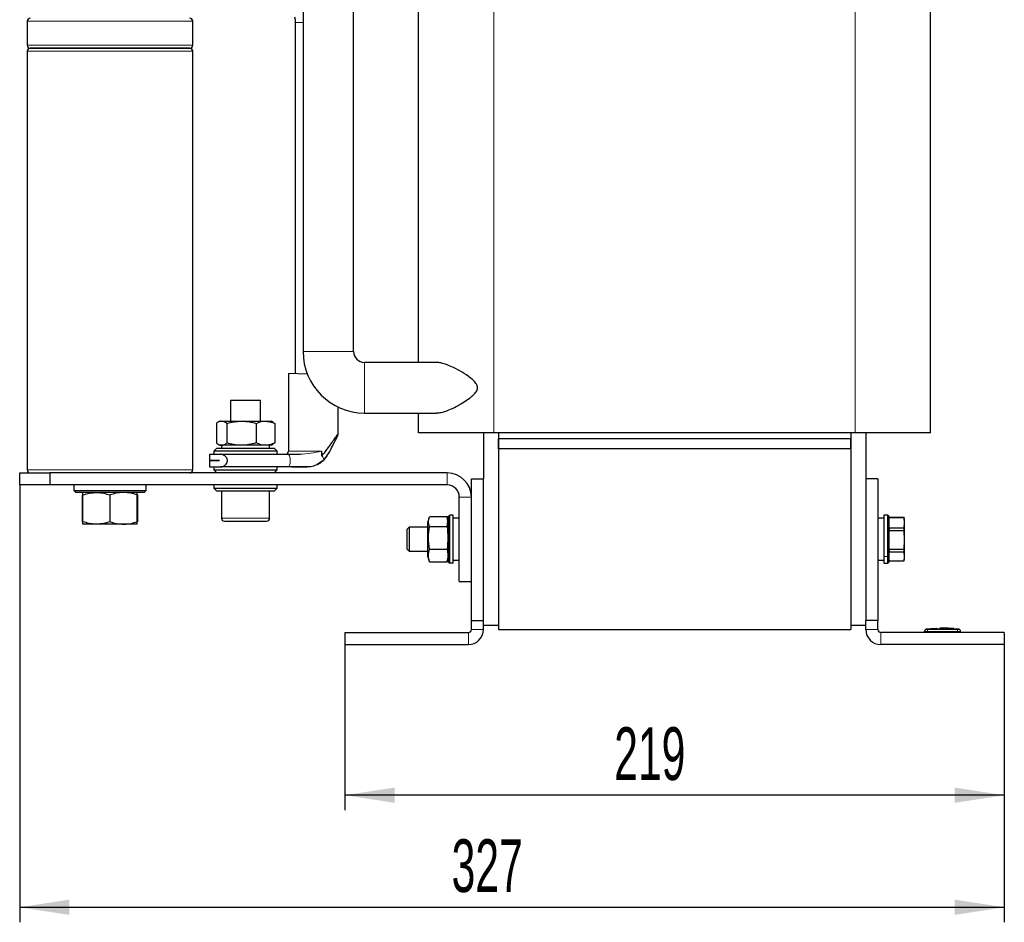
# Model space of a CAD drawing. Header units: millimetres. Extents: x 5 to 418, y 2 to 292.
# Tile 33 of 35: x 184 to 249, y 157 to 217. Entities that reach past the tile are written whole.
import ezdxf

# ---------------------------------------------------------------- set-up
doc = ezdxf.new("R2010")
doc.units = ezdxf.units.MM
doc.layers.add('SLD-0', color=7, linetype='Continuous')
doc.styles.add('SLDTEXTSTYLE0', font='TXT', dxfattribs={"width": 0.605})
doc.dimstyles.new('SLDDIMSTYLE0', dxfattribs={"dimtxt": 3.5, "dimasz": 3.302, "dimexe": 0, "dimexo": 0.0625, "dimgap": 0.875, "dimtad": 1, "dimlfac": 5, "dimrnd": 1e-09, "dimzin": 12, "dimdsep": 46, "dimtxsty": 'SLDTEXTSTYLE0', "dimsah": 1, "dimcen": 0.09, "dimadec": 0, "dimazin": 3, "dimtfac": 1, "dimtofl": 0, "dimtmove": 0, "dimatfit": 3, "dimfxl": 1, "dimfrac": 2, "dimtolj": 1, "dimtzin": 12, "dimarcsym": 0})
doc.dimstyles.new('SLDDIMSTYLE2', dxfattribs={"dimtxt": 3.5, "dimasz": 3.302, "dimexe": 0, "dimexo": 0.0625, "dimgap": 0.875, "dimtad": 1, "dimdec": 1, "dimlfac": 5, "dimrnd": 1e-09, "dimzin": 12, "dimdsep": 46, "dimtxsty": 'SLDTEXTSTYLE0', "dimsah": 1, "dimcen": 0.09, "dimadec": 0, "dimazin": 3, "dimtfac": 1, "dimtofl": 0, "dimtmove": 0, "dimatfit": 3, "dimfxl": 1, "dimfrac": 2, "dimtolj": 1, "dimtzin": 12, "dimarcsym": 0})

# ---------------------------------------------------------------- blocks, each defined once
blk = doc.blocks.new('_D_2')
at = {"layer": 'SLD-0'}
for p, q in [((184.097, 186.072), (184.097, 157.031)), ((249.497, 175.472), (249.497, 157.031)), ((184.097, 158.031), (249.497, 158.031))]:
    blk.add_line(p, q, dxfattribs=at)
for points in [[(184.097, 158.031), (187.399, 157.523), (187.399, 158.539)], [(249.497, 158.031), (246.195, 158.539), (246.195, 157.523)]]:
    blk.add_solid(points, dxfattribs=at)
at = {"layer": 'SLD-0', "insert": (212.787, 162.543), "char_height": 3.5, "attachment_point": 1, "style": 'SLDTEXTSTYLE0'}
blk.add_mtext('327', dxfattribs=at)
blk = doc.blocks.new('_D_3')
at = {"layer": 'SLD-0', "color": 7}
for p, q in [((205.697, 176.272), (205.697, 164.472)), ((249.497, 175.472), (249.497, 164.472)), ((249.497, 165.472), (205.697, 165.472))]:
    blk.add_line(p, q, dxfattribs=at)
for points in [[(205.697, 165.472), (208.999, 164.964), (208.999, 165.98)], [(249.497, 165.472), (246.195, 165.98), (246.195, 164.964)]]:
    blk.add_solid(points, dxfattribs=at)
at = {"layer": 'SLD-0', "color": 7, "insert": (223.587, 169.984), "char_height": 3.5, "attachment_point": 1, "style": 'SLDTEXTSTYLE0'}
blk.add_mtext('219', dxfattribs=at)

msp = doc.modelspace()

# ---------------------------------------------------------------- linework, layer by layer
at = {"color": 7, "linetype": 'Continuous', "lineweight": 25}
for p, q in [((202.9171, 233.5325), (202.9171, 194.9325)), ((206.2771, 194.9325), (206.2771, 233.5325)), ((210.5971, 194.2125), (210.5971, 225.5325)), ((244.5971, 189.5325), (244.5971, 225.5325)), ((184.5971, 216.8725), (184.5971, 215.2725)), ((195.5971, 215.2725), (195.5971, 216.8725)), ((202.3971, 216.7872), (202.3971, 193.4589)), ((184.5971, 214.8725), (184.5971, 187.0725)), ((184.7971, 215.0725), (195.3971, 215.0725)), ((195.3971, 215.0725), (184.7971, 215.0725)), ((195.5971, 187.0725), (195.5971, 214.8725)), ((211.7586, 194.2125), (206.9971, 194.2125)), ((201.9471, 193.4725), (201.9471, 188.3125)), ((203.2021, 193.4345), (201.9471, 193.4725)), ((198.0971, 191.6725), (198.0971, 190.3125)), ((200.0971, 191.6725), (198.0971, 191.6725)), ((200.0971, 190.3125), (200.0971, 191.6725)), ((205.2471, 189.4681), (205.2471, 191.2469)), ((206.9971, 190.8525), (211.7588, 190.8525)), ((210.5971, 189.5325), (210.5971, 190.8525)), ((197.1584, 190.1607), (197.1584, 188.8643)), ((197.3971, 190.3125), (197.2742, 190.2415)), ((197.3971, 190.3125), (197.5097, 190.3125)), ((197.5097, 190.3125), (198.8303, 190.3125)), ((197.861, 190.1607), (197.861, 188.8643)), ((198.8303, 190.3125), (200.4177, 190.3125)), ((199.7997, 190.1607), (199.7997, 188.8643)), ((200.4177, 190.3125), (200.7971, 190.3125)), ((200.92, 190.2415), (200.7971, 190.3125)), ((200.9177, 190.2374), (201.0358, 190.1607)), ((201.0358, 190.1607), (201.0358, 188.8643)), ((215.5971, 189.5325), (210.5971, 189.5325)), ((214.8971, 189.5325), (214.8971, 186.4725)), ((239.5971, 189.5325), (215.5971, 189.5325)), ((215.8971, 189.5325), (215.8971, 176.7325)), ((215.8971, 189.5325), (215.8971, 189.1325)), ((215.8971, 188.4725), (215.8971, 189.1325)), ((239.2971, 189.1325), (215.8971, 189.1325)), ((239.2971, 189.5325), (239.2971, 176.7325)), ((239.2971, 189.5325), (239.2971, 189.1325)), ((239.2971, 188.4725), (239.2971, 189.1325)), ((244.5971, 189.5325), (239.5971, 189.5325)), ((240.2971, 189.5325), (240.2971, 186.4725)), ((197.1971, 188.5125), (196.9971, 188.3125)), ((197.1971, 188.5125), (200.9971, 188.5125)), ((197.2737, 188.7838), (197.3971, 188.7125)), ((197.5097, 188.7125), (197.3971, 188.7125)), ((197.4971, 188.7125), (197.4971, 188.5125)), ((198.8303, 188.7125), (197.5097, 188.7125)), ((200.4177, 188.7125), (198.8303, 188.7125)), ((200.7971, 188.7125), (200.4177, 188.7125)), ((200.6971, 188.5125), (200.6971, 188.7125)), ((200.7971, 188.7125), (200.9205, 188.7838)), ((201.0358, 188.8643), (200.9177, 188.7887)), ((201.1971, 188.3125), (200.9971, 188.5125)), ((239.2971, 188.4725), (215.8971, 188.4725)), ((215.8971, 188.4725), (215.8971, 176.4725)), ((239.2971, 188.4725), (239.2971, 176.4725)), ((196.6971, 188.1125), (196.6971, 187.6955)), ((196.9971, 188.3125), (196.9971, 188.1125)), ((201.1971, 188.3125), (196.9971, 188.3125)), ((197.4921, 188.1125), (199.8168, 188.1125)), ((201.1971, 188.1125), (201.1971, 188.3125)), ((201.9299, 188.1125), (202.7017, 188.1125)), ((204.2981, 187.7305), (203.8474, 187.4345)), ((204.1447, 188.3125), (204.1447, 188.0316)), ((196.6971, 187.6925), (196.6971, 187.2725)), ((196.9971, 187.2725), (196.9971, 187.0725)), ((196.9971, 187.0725), (197.1971, 186.8725)), ((196.9971, 187.0725), (200.7124, 187.0725)), ((200.7124, 187.2725), (197.4956, 187.2725)), ((200.7124, 187.0725), (201.1971, 187.0725)), ((200.9971, 186.8725), (201.1971, 187.0725)), ((201.1971, 187.0725), (201.1971, 187.2725)), ((203.1775, 187.2725), (201.9299, 187.2725)), ((203.2648, 187.2896), (203.1775, 187.2725)), ((184.0971, 186.0725), (184.0971, 186.8725)), ((184.0971, 186.8725), (186.0971, 186.8725)), ((186.0971, 186.8725), (186.0971, 186.0725)), ((212.4971, 186.8725), (186.0971, 186.8725)), ((214.0971, 186.4725), (214.8971, 186.4725)), ((214.0971, 177.0725), (214.0971, 186.4725)), ((214.8971, 177.0725), (214.8971, 186.4725)), ((240.2971, 186.4725), (240.2971, 177.0725)), ((241.0971, 186.4725), (240.2971, 186.4725)), ((241.0971, 186.4725), (241.0971, 177.0725)), ((186.0971, 186.0725), (184.0971, 186.0725)), ((212.4971, 186.0725), (186.0971, 186.0725)), ((187.6971, 186.0725), (187.6971, 185.6975)), ((192.4971, 185.6975), (192.4971, 186.0725)), ((196.9971, 186.0725), (196.9971, 185.8725)), ((196.9971, 185.8725), (197.1971, 185.6725)), ((196.9971, 185.8725), (201.1971, 185.8725)), ((200.9971, 185.6725), (201.1971, 185.8725)), ((201.1971, 185.8725), (201.1971, 186.0725)), ((187.6971, 185.6975), (187.8221, 185.5725)), ((187.6971, 185.6975), (192.4971, 185.6975)), ((192.3721, 185.5725), (187.8221, 185.5725)), ((188.2915, 185.4204), (188.2599, 185.4117)), ((188.2599, 183.6333), (188.2599, 185.4117)), ((188.2971, 183.6333), (188.2971, 185.4117)), ((190.0971, 183.6333), (190.0971, 185.4117)), ((191.8971, 183.6333), (191.8971, 185.4117)), ((191.9343, 183.6333), (191.9343, 185.4117)), ((192.3721, 185.5725), (192.4971, 185.6975)), ((200.9971, 185.6725), (197.1971, 185.6725)), ((197.4971, 185.6725), (197.4971, 183.8725)), ((200.6971, 183.8725), (200.6971, 185.6725)), ((213.2971, 179.6725), (213.2971, 185.2725)), ((211.2942, 183.9203), (211.2171, 183.6325)), ((211.3085, 183.9699), (212.4857, 183.9699)), ((212.5396, 183.6412), (212.4857, 183.9699)), ((212.5771, 183.6325), (212.5, 183.9202)), ((212.5771, 183.9925), (212.6571, 184.0725)), ((212.5771, 180.9525), (212.5771, 183.9925)), ((212.6571, 180.8725), (212.6571, 184.0725)), ((212.8971, 184.0725), (212.6571, 184.0725)), ((212.8971, 180.8725), (212.8971, 184.0725)), ((213.2971, 183.8725), (212.8971, 183.8725)), ((241.4971, 183.8725), (241.0971, 183.8725)), ((241.7371, 184.0725), (241.4971, 184.0725)), ((241.4971, 184.0725), (241.4971, 181.3314)), ((241.8171, 183.9925), (241.7371, 184.0725)), ((241.7371, 184.0725), (241.7371, 181.3314)), ((241.8171, 183.9925), (241.8171, 181.3885)), ((241.8573, 183.9105), (241.8171, 183.7725)), ((241.8171, 183.568), (241.8573, 183.8989)), ((242.8369, 183.9105), (241.8573, 183.9105)), ((241.8573, 183.9105), (241.8573, 183.8989)), ((242.8369, 183.8989), (241.8573, 183.8989)), ((242.8771, 183.7725), (242.8369, 183.9105)), ((242.8369, 183.9105), (242.8369, 183.8989)), ((242.8771, 183.568), (242.8369, 183.8989)), ((188.2599, 183.6333), (188.2916, 183.6247)), ((189.1971, 183.4725), (188.2971, 183.4725)), ((190.9971, 183.4725), (189.1971, 183.4725)), ((191.8971, 183.4725), (190.9971, 183.4725)), ((209.9704, 183.2725), (209.8171, 183.1191)), ((211.2171, 183.2725), (209.9704, 183.2725)), ((209.9704, 183.2725), (209.9704, 182.4366)), ((211.2171, 183.5153), (211.2171, 183.6325)), ((211.2171, 183.1215), (211.2171, 183.5153)), ((211.2171, 181.3125), (211.2171, 183.1215)), ((211.3085, 183.3124), (212.4857, 183.3124)), ((212.4857, 183.3124), (212.5396, 183.6412)), ((241.8573, 183.2371), (241.8171, 183.568)), ((241.8573, 183.2371), (241.8573, 183.0282)), ((241.8573, 183.2371), (242.8369, 183.2371)), ((242.8369, 183.2371), (242.8771, 183.568)), ((242.8369, 183.0282), (242.8369, 183.2371)), ((242.8771, 183.568), (242.8771, 183.7725)), ((242.8771, 182.4141), (242.8771, 183.568)), ((209.8171, 183.1191), (209.8171, 181.8259)), ((241.8171, 182.4141), (241.8573, 183.0282)), ((242.8369, 183.0282), (241.8573, 183.0282)), ((242.8771, 182.4141), (242.8369, 183.0282)), ((209.8171, 181.8259), (209.9704, 181.6725)), ((209.9704, 182.4366), (209.9704, 181.6725)), ((211.3085, 181.815), (212.4857, 181.815)), ((241.8573, 181.8001), (241.8171, 182.4141)), ((242.8369, 181.8001), (242.8771, 182.4141)), ((242.8771, 181.3186), (242.8771, 182.4141)), ((209.9704, 181.6725), (211.2171, 181.6725)), ((211.2171, 181.3125), (211.2942, 181.0247)), ((212.5, 181.0247), (212.5771, 181.3125)), ((241.4971, 181.3314), (241.4971, 180.8725)), ((241.7371, 181.3314), (241.7371, 180.8725)), ((241.8171, 181.3186), (241.8573, 181.6018)), ((241.8171, 181.3885), (241.8171, 180.9525)), ((241.8573, 181.0355), (241.8171, 181.3186)), ((241.8171, 181.1725), (241.8573, 181.0345)), ((241.8573, 181.8001), (242.8369, 181.8001)), ((241.8573, 181.8001), (241.8573, 181.6018)), ((242.8369, 181.6018), (241.8573, 181.6018)), ((242.8369, 181.6018), (242.8369, 181.8001)), ((242.8771, 181.3186), (242.8369, 181.6018)), ((242.8369, 181.0355), (242.8771, 181.3186)), ((242.8369, 181.0345), (242.8771, 181.1725)), ((242.8771, 181.1725), (242.8771, 181.3186)), ((211.3085, 180.9751), (211.3001, 181.0262)), ((211.3085, 180.9751), (212.4857, 180.9751)), ((212.4857, 180.9751), (212.4941, 181.0262)), ((212.5771, 180.9525), (212.6571, 180.8725)), ((212.8971, 180.8725), (212.6571, 180.8725)), ((212.8971, 181.0725), (213.2971, 181.0725)), ((241.0971, 181.0725), (241.4971, 181.0725)), ((241.4971, 180.8725), (241.7371, 180.8725)), ((241.7371, 180.8725), (241.8171, 180.9525)), ((241.8573, 181.0355), (242.8369, 181.0355)), ((241.8573, 181.0355), (241.8573, 181.0345)), ((241.8573, 181.0345), (242.8369, 181.0345)), ((242.8369, 181.0355), (242.8369, 181.0345)), ((213.2971, 179.6725), (214.0971, 179.6725)), ((214.0971, 176.4725), (214.0971, 177.0725)), ((214.0971, 177.0725), (214.8971, 177.0725)), ((214.8971, 176.4725), (214.8971, 177.0725)), ((215.8971, 176.7325), (214.8971, 176.7325)), ((240.2971, 176.7325), (239.2971, 176.7325)), ((241.0971, 177.0725), (240.2971, 177.0725)), ((240.2971, 176.4725), (240.2971, 177.0725)), ((241.0971, 176.4725), (241.0971, 177.0725)), ((205.6971, 176.2725), (213.8971, 176.2725)), ((205.6971, 176.2725), (205.6971, 175.4725)), ((215.8971, 176.4725), (239.2971, 176.4725)), ((249.4971, 176.2725), (241.2971, 176.2725)), ((244.1971, 176.2725), (244.1971, 176.3349)), ((244.6218, 176.512), (244.3055, 176.4873)), ((244.983, 176.5521), (244.6118, 176.5296)), ((245.0478, 176.5206), (244.6213, 176.5031)), ((244.6213, 176.5159), (245.0478, 176.5206)), ((244.6213, 176.5159), (244.6213, 176.5119)), ((244.6213, 176.4894), (244.6213, 176.4854)), ((245.0484, 176.5478), (244.6689, 176.53)), ((245.2086, 176.547), (246.0709, 176.535)), ((245.3481, 176.5252), (246.1439, 176.5178)), ((246.1439, 176.5046), (245.3481, 176.5252)), ((246.1439, 176.5138), (245.5898, 176.519)), ((246.1534, 176.5328), (245.7827, 176.5537)), ((246.4887, 176.4873), (246.1433, 176.5142)), ((246.1439, 176.5178), (246.1439, 176.5138)), ((246.1439, 176.4902), (246.1439, 176.4862)), ((246.5971, 176.2725), (246.5971, 176.3349)), ((249.4971, 176.2725), (249.4971, 175.4725)), ((205.6971, 175.4725), (213.8971, 175.4725)), ((249.4971, 175.4725), (241.2971, 175.4725))]:
    msp.add_line(p, q, dxfattribs=at)
at = {"color": 7, "linetype": 'Continuous', "lineweight": 18}
for p, q in [((215.5971, 189.5325), (215.5971, 225.5325)), ((239.5971, 189.5325), (239.5971, 225.5325)), ((195.5971, 216.8725), (184.5971, 216.8725)), ((202.3971, 216.7872), (202.9171, 216.7872)), ((184.5971, 215.2725), (195.5971, 215.2725)), ((195.5971, 214.8725), (184.5971, 214.8725)), ((202.9171, 194.9325), (206.2771, 194.9325)), ((206.9971, 190.8525), (206.9971, 194.2125)), ((201.9471, 188.3125), (204.1447, 188.3125)), ((184.5971, 187.0725), (195.5971, 187.0725)), ((212.4971, 186.0725), (212.4971, 186.8725)), ((214.0971, 185.2725), (213.2971, 185.2725)), ((197.4971, 183.8725), (200.6971, 183.8725)), ((211.2171, 183.1215), (211.3085, 183.3124)), ((212.5771, 183.5153), (212.5396, 183.6412)), ((241.4971, 181.3314), (241.7371, 181.3314)), ((241.8171, 181.3885), (241.7371, 181.3314)), ((213.8971, 175.4725), (213.8971, 176.2725)), ((214.0971, 176.4725), (214.8971, 176.4725)), ((240.2971, 176.4725), (241.0971, 176.4725)), ((241.2971, 176.2725), (241.2971, 175.4725)), ((244.3954, 176.4748), (244.3971, 176.3349)), ((244.3971, 176.2725), (244.3971, 176.3349)), ((246.3987, 176.4748), (246.3971, 176.3349)), ((246.3971, 176.2725), (246.3971, 176.3349)), ((246.4595, 176.4749), (246.4757, 176.4891))]:
    msp.add_line(p, q, dxfattribs=at)
at = {"color": 7, "linetype": 'Continuous', "lineweight": 25}
for centre, radius, start, end in [((184.7971, 216.8725), 0.2, 90, 180), ((195.3971, 216.8725), 0.2, 0, 90), ((184.7971, 215.2725), 0.2, 180, 270), ((195.3971, 215.2725), 0.2, 270, 0), ((184.7971, 214.8725), 0.2, 90, 180), ((195.3971, 214.8725), 0.2, 0, 90), ((206.9971, 194.9325), 4.08, 180, 270), ((206.9971, 194.9325), 0.72, 180, 270), ((201.7471, 188.3125), 0.2, 270, 0), ((184.7971, 187.0725), 0.2, 180, 270), ((195.3971, 187.0725), 0.2, 270, 0), ((212.4971, 185.2725), 1.6, 0, 90), ((212.4971, 185.2725), 0.8, 0, 90), ((197.6971, 183.8725), 0.2, 180, 270), ((200.4971, 183.8725), 0.2, 270, 360), ((213.8971, 176.4725), 1, 270, 0), ((213.8971, 176.4725), 0.2, 270, 0), ((241.2971, 176.4725), 1, 180, 270), ((241.2971, 176.4725), 0.2, 180, 270), ((244.3371, 176.3503), 0.14, 97.642337, 180), ((246.4571, 176.3503), 0.14, 360, 82.373112)]:
    msp.add_arc(centre, radius, start, end, dxfattribs=at)
at = {"color": 7, "linetype": 'Continuous', "lineweight": 18}
for centre, start, end in [((244.3371, 176.3349), 90.989679, 179.997938), ((246.4571, 176.3349), 0.002064, 89.009565)]:
    msp.add_arc(centre, 0.14, start, end, dxfattribs=at)
at = {"color": 7, "linetype": 'Continuous', "lineweight": 25}
for points, knots in [([(202.3512, 217.1543), (202.3597, 217.1183), (202.3877, 216.9995), (202.3932, 216.8744), (202.3971, 216.7872)], [0, 0, 0, 0, 0.3034777, 1, 1, 1, 1]), ([(211.7588, 190.8574), (211.8427, 190.8606), (212.0273, 190.8676), (212.389, 190.9689), (212.8381, 191.1494), (213.3122, 191.4013), (213.7511, 191.6686), (214.0838, 191.9129), (214.3383, 192.1495), (214.4784, 192.3423), (214.5165, 192.5257), (214.4908, 192.6774), (214.3508, 192.9206), (213.9943, 193.2267), (213.4835, 193.5744), (212.9511, 193.8575), (212.4787, 194.0668), (212.1084, 194.1738), (211.8692, 194.2184), (211.7728, 194.2095), (211.7586, 194.2082)], [0, 0, 0, 0, 0.0500754, 0.1101347, 0.1944578, 0.2788939, 0.3436087, 0.4082379, 0.4449129, 0.4819798, 0.4991754, 0.5164206, 0.5406019, 0.6073786, 0.7002932, 0.7932808, 0.8662195, 0.9390526, 0.9910126, 1, 1, 1, 1]), ([(197.5097, 190.3125), (197.5014, 190.3123), (197.4383, 190.3109), (197.3194, 190.2778), (197.2124, 190.1999), (197.1584, 190.1607)], [0, 0, 0, 0, 0.070088, 0.5307834, 1, 1, 1, 1]), ([(197.861, 190.1607), (197.804, 190.2031), (197.6888, 190.2888), (197.5698, 190.3045), (197.5097, 190.3125)], [0, 0, 0, 0, 0.495458, 1, 1, 1, 1]), ([(197.861, 190.1607), (198.0184, 190.2031), (198.3362, 190.2888), (198.6646, 190.3045), (198.8303, 190.3125)], [0, 0, 0, 0, 0.495458, 1, 1, 1, 1]), ([(198.8303, 190.3125), (198.8533, 190.3123), (199.0273, 190.3109), (199.3554, 190.2778), (199.6507, 190.1999), (199.7997, 190.1607)], [0, 0, 0, 0, 0.070088, 0.5307834, 1, 1, 1, 1]), ([(199.7997, 190.1607), (199.9532, 190.2218), (200.157, 190.3029), (200.3662, 190.3106), (200.4177, 190.3125)], [0, 0, 0, 0, 0.7534206, 1, 1, 1, 1]), ([(200.4177, 190.3125), (200.5789, 190.2942), (200.7882, 190.2705), (200.9895, 190.1812), (201.0358, 190.1607)], [0, 0, 0, 0, 0.7702918, 1, 1, 1, 1]), ([(204.1447, 188.0316), (204.2229, 188.0975), (204.3795, 188.2293), (204.5472, 188.4834), (204.7152, 188.7218), (204.8596, 188.9247), (204.9751, 189.0901), (205.0634, 189.2155), (205.15, 189.3377), (205.2285, 189.45), (205.2409, 189.4621), (205.2471, 189.4681)], [0, 0, 0, 0, 0.1248773, 0.2500122, 0.375485, 0.5002572, 0.5904253, 0.6736254, 0.7504891, 0.8752879, 1, 1, 1, 1]), ([(204.2981, 187.7305), (204.4135, 187.8791), (204.6445, 188.1766), (204.8709, 188.6681), (205.065, 189.0234), (205.1625, 189.2137), (205.1937, 189.2655), (205.196, 189.2682), (205.1972, 189.2695)], [0, 0, 0, 0, 0.24970666, 0.50014074, 0.74980857, 0.87481779, 0.93734451, 1, 1, 1, 1]), ([(205.2051, 189.2892), (205.2178, 189.3185), (205.2444, 189.38), (205.2461, 189.4469), (205.247, 189.4819)], [0, 0, 0, 0, 0.4775901, 1, 1, 1, 1]), ([(197.1584, 188.8643), (197.2155, 188.8219), (197.3306, 188.7362), (197.4497, 188.7205), (197.5097, 188.7125)], [0, 0, 0, 0, 0.495458, 1, 1, 1, 1]), ([(197.5097, 188.7125), (197.518, 188.7127), (197.5811, 188.714), (197.7, 188.7472), (197.807, 188.8251), (197.861, 188.8643)], [0, 0, 0, 0, 0.070088, 0.5307834, 1, 1, 1, 1]), ([(198.8303, 188.7125), (198.8074, 188.7127), (198.6334, 188.714), (198.3053, 188.7472), (198.01, 188.8251), (197.861, 188.8643)], [0, 0, 0, 0, 0.070088, 0.5307834, 1, 1, 1, 1]), ([(199.7997, 188.8643), (199.6423, 188.8219), (199.3245, 188.7362), (198.9961, 188.7205), (198.8303, 188.7125)], [0, 0, 0, 0, 0.495458, 1, 1, 1, 1]), ([(200.4177, 188.7125), (200.3662, 188.7144), (200.157, 188.7221), (199.9532, 188.8032), (199.7997, 188.8643)], [0, 0, 0, 0, 0.2465794, 1, 1, 1, 1]), ([(201.0358, 188.8643), (200.9895, 188.8438), (200.7882, 188.7545), (200.5789, 188.7308), (200.4177, 188.7125)], [0, 0, 0, 0, 0.2297082, 1, 1, 1, 1]), ([(196.707, 188.1125), (196.7046, 188.1125), (196.6958, 188.1125), (196.7695, 188.1125), (196.9272, 188.1125), (197.153, 188.1125), (197.3518, 188.1125), (197.4433, 188.1125)], [0, 0, 0, 0, 0.0923746, 0.3297332, 0.5604023, 0.7977609, 1, 1, 1, 1]), ([(197.4433, 187.2725), (197.4933, 187.2787), (197.6033, 187.2924), (197.747, 187.3866), (197.8424, 187.5006), (197.8883, 187.5977), (197.901, 187.6974), (197.8867, 187.793), (197.8345, 187.8969), (197.7637, 187.9776), (197.6474, 188.0629), (197.5427, 188.1064), (197.464, 188.1112), (197.4433, 188.1125)], [0, 0, 0, 0, 0.1360426, 0.2990841, 0.3809424, 0.4420824, 0.503397, 0.562767, 0.6170849, 0.7270811, 0.7823738, 0.9428809, 1, 1, 1, 1]), ([(197.4433, 188.1125), (197.8178, 188.1125), (198.5668, 188.1125), (199.4449, 188.1125), (200.0774, 188.1125), (200.4644, 188.1125), (200.8662, 188.1125), (201.2319, 188.1125), (201.5966, 188.1125), (201.8087, 188.1125), (201.9299, 188.1125)], [0, 0, 0, 0, 0.2499164, 0.4998327, 0.5859218, 0.6720109, 0.7581, 0.8538976, 0.9165622, 1, 1, 1, 1]), ([(203.8528, 187.422), (203.8715, 187.4305), (203.9111, 187.4485), (204.1901, 187.6038), (204.3875, 187.8376), (204.4937, 187.9634)], [0, 0, 0, 0, 0.2913668, 0.6190011, 1, 1, 1, 1]), ([(204.4816, 187.9459), (204.4937, 187.9633), (204.507, 187.9825), (204.5195, 188.0026), (204.5207, 188.0046)], [0, 0, 0, 0, 0.9020983, 1, 1, 1, 1]), ([(196.707, 187.2725), (196.7046, 187.2725), (196.6958, 187.2725), (196.7695, 187.2725), (196.9272, 187.2725), (197.153, 187.2725), (197.3518, 187.2725), (197.4433, 187.2725)], [0, 0, 0, 0, 0.0923746, 0.3297332, 0.5604023, 0.7977609, 1, 1, 1, 1]), ([(196.7069, 187.6955), (196.7061, 187.6955), (196.7038, 187.6955), (196.795, 187.6955), (196.9705, 187.6955), (197.177, 187.6955), (197.3288, 187.6955), (197.3755, 187.6955)], [0, 0, 0, 0, 0.1481078, 0.3975424, 0.6399473, 0.889382, 1, 1, 1, 1]), ([(197.3755, 187.6925), (197.2349, 187.6925), (196.9456, 187.6925), (196.7222, 187.6925), (196.7208, 187.6925), (196.7202, 187.6925)], [0, 0, 0, 0, 0.3581493, 0.7368951, 1, 1, 1, 1]), ([(201.9299, 187.2725), (201.7244, 187.2725), (201.3193, 187.2725), (200.6915, 187.2725), (200.0617, 187.2725), (198.9743, 187.2725), (198.1024, 187.2725), (197.4433, 187.2725)], [0, 0, 0, 0, 0.139004, 0.2741112, 0.417778, 0.5598885, 1, 1, 1, 1]), ([(202.1671, 187.2725), (202.265, 187.2723), (202.5121, 187.272), (202.8901, 187.2755), (203.327, 187.2808), (203.6778, 187.3501), (204.0036, 187.4919), (204.1541, 187.6172), (204.2392, 187.6881)], [0, 0, 0, 0, 0.1370333, 0.345936, 0.5140184, 0.7187378, 0.8410491, 1, 1, 1, 1]), ([(188.2971, 185.4117), (188.4433, 185.4567), (188.7383, 185.5474), (189.0432, 185.5641), (189.1971, 185.5725)], [0, 0, 0, 0, 0.495458, 1, 1, 1, 1]), ([(188.2971, 185.4117), (188.2971, 185.4325), (188.2971, 185.5272), (188.2971, 185.5526), (188.2971, 185.5725)], [0, 0, 0, 0, 0.2189524, 1, 1, 1, 1]), ([(189.1971, 185.5725), (189.2184, 185.5723), (189.38, 185.5708), (189.6846, 185.5357), (189.9587, 185.4533), (190.0971, 185.4117)], [0, 0, 0, 0, 0.07009, 0.5307844, 1, 1, 1, 1]), ([(190.9971, 185.5725), (190.9758, 185.5723), (190.8142, 185.5708), (190.5096, 185.5357), (190.2354, 185.4533), (190.0971, 185.4117)], [0, 0, 0, 0, 0.07009003, 0.53078443, 1, 1, 1, 1]), ([(191.8971, 185.4117), (191.7509, 185.4567), (191.4559, 185.5474), (191.151, 185.5641), (190.9971, 185.5725)], [0, 0, 0, 0, 0.495458, 1, 1, 1, 1]), ([(191.8971, 185.4117), (191.8971, 185.4325), (191.8971, 185.5272), (191.8971, 185.5526), (191.8971, 185.5725)], [0, 0, 0, 0, 0.21895241, 1, 1, 1, 1]), ([(211.3085, 183.3124), (211.2808, 183.4222), (211.2297, 183.6243), (211.278, 183.8264), (211.3001, 183.9187)], [0, 0, 0, 0, 0.5431375, 1, 1, 1, 1]), ([(189.1971, 183.4725), (189.1758, 183.4727), (189.0142, 183.4741), (188.7096, 183.5093), (188.4354, 183.5917), (188.2971, 183.6333)], [0, 0, 0, 0, 0.07009003, 0.53078443, 1, 1, 1, 1]), ([(188.2971, 183.4725), (188.2971, 183.4924), (188.2971, 183.5178), (188.2971, 183.6125), (188.2971, 183.6333)], [0, 0, 0, 0, 0.78104759, 1, 1, 1, 1]), ([(190.0971, 183.6333), (189.9509, 183.5883), (189.6559, 183.4976), (189.351, 183.4809), (189.1971, 183.4725)], [0, 0, 0, 0, 0.495458, 1, 1, 1, 1]), ([(190.0971, 183.6333), (190.2433, 183.5883), (190.5383, 183.4976), (190.8432, 183.4809), (190.9971, 183.4725)], [0, 0, 0, 0, 0.495458, 1, 1, 1, 1]), ([(190.9971, 183.4725), (191.0184, 183.4727), (191.18, 183.4741), (191.4846, 183.5093), (191.7587, 183.5917), (191.8971, 183.6333)], [0, 0, 0, 0, 0.07009, 0.5307844, 1, 1, 1, 1]), ([(191.8971, 183.4725), (191.8971, 183.4924), (191.8971, 183.5178), (191.8971, 183.6125), (191.8971, 183.6333)], [0, 0, 0, 0, 0.78104759, 1, 1, 1, 1]), ([(197.6971, 183.6725), (197.7158, 183.6725), (197.7446, 183.6725), (197.9191, 183.6725), (198.0998, 183.6725), (198.3241, 183.6725), (198.6501, 183.6725), (199.0971, 183.6725), (199.5441, 183.6725), (199.8701, 183.6725), (200.0944, 183.6725), (200.275, 183.6725), (200.4496, 183.6725), (200.4784, 183.6725), (200.4971, 183.6725)], [0, 0, 0, 0, 0.1197284, 0.1841803, 0.25, 0.3158197, 0.3802716, 0.5, 0.6197284, 0.6841803, 0.75, 0.8158197, 0.8802716, 1, 1, 1, 1]), ([(211.3085, 181.815), (211.2815, 182.0646), (211.2277, 182.5637), (211.2815, 183.0628), (211.3085, 183.3124)], [0, 0, 0, 0, 0.4999949, 1, 1, 1, 1]), ([(212.4857, 183.3124), (212.5126, 183.0628), (212.5665, 182.5637), (212.5126, 182.0646), (212.4857, 181.815)], [0, 0, 0, 0, 0.4999949, 1, 1, 1, 1]), ([(211.3085, 180.9751), (211.2815, 181.1151), (211.2277, 181.395), (211.2815, 181.675), (211.3085, 181.815)], [0, 0, 0, 0, 0.4999949, 1, 1, 1, 1]), ([(212.4857, 181.815), (212.5126, 181.675), (212.5665, 181.395), (212.5126, 181.1151), (212.4857, 180.9751)], [0, 0, 0, 0, 0.4999949, 1, 1, 1, 1]), ([(244.6213, 176.4894), (244.8295, 176.494), (245.337, 176.5053), (245.8446, 176.4958), (246.1439, 176.4902)], [0, 0, 0, 0, 0.4103295, 1, 1, 1, 1]), ([(246.1439, 176.4862), (245.9358, 176.4906), (245.4283, 176.5013), (244.9207, 176.4913), (244.6213, 176.4854)], [0, 0, 0, 0, 0.4100764, 1, 1, 1, 1]), ([(245.5279, 176.5681), (245.4795, 176.5722), (245.3746, 176.581), (245.2698, 176.5713), (245.2135, 176.5661)], [0, 0, 0, 0, 0.46211701, 1, 1, 1, 1]), ([(246.0709, 176.535), (245.8627, 176.554), (245.6133, 176.5766), (245.3639, 176.5629), (245.3226, 176.5607)], [0, 0, 0, 0, 0.83462858, 1, 1, 1, 1])]:
    msp.add_open_spline(points, degree=3, knots=knots, dxfattribs=at)
at = {"color": 7, "linetype": 'Continuous', "lineweight": 18}
for points, knots in [([(201.9299, 187.2725), (201.9393, 187.2738), (201.9569, 187.2762), (201.9916, 187.3107), (202.0311, 187.3846), (202.0559, 187.5038), (202.0679, 187.608), (202.0708, 187.7159), (202.0626, 187.8552), (202.037, 187.9723), (202.0075, 188.0448), (201.9833, 188.0825), (201.9568, 188.1084), (201.9393, 188.1111), (201.9299, 188.1125)], [0, 0, 0, 0, 0.0643145, 0.1203218, 0.2499399, 0.3746371, 0.4334426, 0.5000124, 0.6197896, 0.7494739, 0.8099471, 0.8797246, 0.9357834, 1, 1, 1, 1]), ([(204.1447, 188.3125), (203.908, 188.2684), (203.4341, 188.1802), (202.946, 188.1351), (202.7017, 188.1125)], [0, 0, 0, 0, 0.4995624, 1, 1, 1, 1]), ([(204.1447, 188.0316), (204.1723, 187.998), (204.2293, 187.929), (204.2852, 187.8369), (204.3134, 187.764), (204.3032, 187.7416), (204.2981, 187.7305)], [0, 0, 0, 0, 0.242901, 0.5000439, 0.7529199, 1, 1, 1, 1]), ([(244.3971, 176.3349), (244.3746, 176.3348), (244.3296, 176.3347), (244.2697, 176.3346), (244.2245, 176.3346), (244.2005, 176.3347), (244.1981, 176.3348), (244.1971, 176.3349)], [0, 0, 0, 0, 0.2146728, 0.4293525, 0.6440267, 0.8586958, 1, 1, 1, 1]), ([(244.3184, 176.4891), (244.3184, 176.4891), (244.313, 176.4938), (244.3238, 176.4843), (244.3347, 176.4749)], [0, 0, 0, 0, 0.0000741, 1, 1, 1, 1]), ([(244.3347, 176.4749), (244.335, 176.4748), (244.3359, 176.4747), (244.3433, 176.4746), (244.357, 176.4746), (244.3751, 176.4746), (244.3887, 176.4748), (244.3954, 176.4748)], [0, 0, 0, 0, 0.140567, 0.3553278, 0.5708439, 0.7860438, 1, 1, 1, 1]), ([(244.3954, 176.4748), (244.6228, 176.477), (245.0776, 176.4814), (245.7454, 176.4812), (246.1858, 176.4769), (246.3987, 176.4748)], [0, 0, 0, 0, 0.3404987, 0.6810489, 1, 1, 1, 1]), ([(246.3971, 176.3349), (246.1844, 176.337), (245.7448, 176.3414), (245.0781, 176.3416), (244.6241, 176.3371), (244.3971, 176.3349)], [0, 0, 0, 0, 0.3189779, 0.6594764, 1, 1, 1, 1]), ([(246.5971, 176.3349), (246.5949, 176.3348), (246.5905, 176.3347), (246.556, 176.3346), (246.5052, 176.3346), (246.449, 176.3347), (246.4118, 176.3348), (246.3971, 176.3349)], [0, 0, 0, 0, 0.2146723, 0.429352, 0.6440261, 0.8586954, 1, 1, 1, 1]), ([(246.3987, 176.4748), (246.4032, 176.4748), (246.4144, 176.4747), (246.4313, 176.4746), (246.4467, 176.4746), (246.4573, 176.4746), (246.4588, 176.4748), (246.4595, 176.4749)], [0, 0, 0, 0, 0.1406569, 0.3555038, 0.5710329, 0.7861716, 1, 1, 1, 1])]:
    msp.add_open_spline(points, degree=3, knots=knots, dxfattribs=at)

# ---------------------------------------------------------------- dimensions: what is measured, and where the dimension line sits
at = {"layer": 'SLD-0'}
dim = msp.add_linear_dim(base=(249.4971, 158.0309), p1=(184.0971, 186.0725), p2=(249.4971, 175.4725), dimstyle='SLDDIMSTYLE2', dxfattribs=at)
dim.commit()
dim.dimension.update_dxf_attribs({"geometry": '_D_2', "text_midpoint": (216.7971, 158.0309), "dimtype": 160})
at = {"layer": 'SLD-0', "color": 7}
dim = msp.add_linear_dim(base=(205.6971, 165.4725), p1=(249.4971, 175.4725), p2=(205.6971, 176.2725), dimstyle='SLDDIMSTYLE0', dxfattribs=at)
dim.commit()
dim.dimension.update_dxf_attribs({"geometry": '_D_3', "text_midpoint": (227.5971, 165.4725), "dimtype": 160})

doc.saveas('drawing.dxf')
